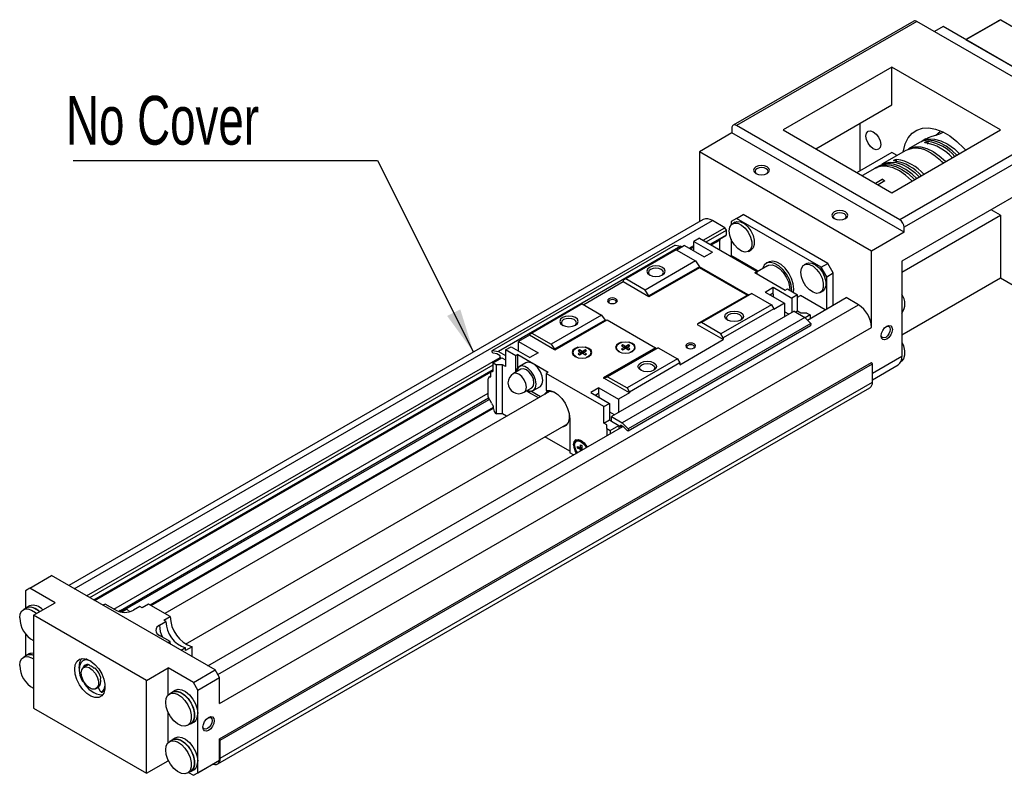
# Paper-space layout 'Layout1' of a CAD drawing. Extents: x 11 to 421, y 5 to 275.
# Tile 3 of 9: x 112 to 166, y 182 to 223. Entities that reach past the tile are written whole.
import ezdxf
from ezdxf.enums import TextEntityAlignment as Align

# ---------------------------------------------------------------- set-up
doc = ezdxf.new("R2010")
doc.units = 0
doc.layers.get('0').update_dxf_attribs({"linetype": 'CONTINUOUS'})

# ---------------------------------------------------------------- blocks, each defined once
blk = doc.blocks.new('SW_NOTE_7')
at = {"color": 0, "linetype": 'CONTINUOUS'}
for p, q in [((-21.701, 10.403), (-5.212, 10.403)), ((-5.212, 10.403), (0, 0))]:
    blk.add_line(p, q, dxfattribs=at)
blk.add_solid([(0, 0), (-0.717, 2.325), (-1.433, 1.967)], dxfattribs=at)
at = {"color": 0, "linetype": 'CONTINUOUS', "width": 0.7}
blk.add_text('No Cover', height=2.6458, dxfattribs=at).set_placement((-22.092, 10.462), align=Align.BOTTOM_LEFT)

psp = doc.layouts.get("Layout1")

# ---------------------------------------------------------------- linework, layer by layer
at = {"color": 7, "linetype": 'CONTINUOUS'}
for p, q in [((160.8298, 223.0202), (151.0481, 217.3734)), ((160.9964, 223.0037), (151.2148, 217.3569)), ((169.8588, 217.8876), (160.9964, 223.0037)), ((162.4224, 222.7247), (161.9511, 222.4526)), ((170.7899, 217.8942), (162.4224, 222.7247)), ((165.3662, 223.0017), (163.6543, 222.0135)), ((165.5502, 223.0961), (163.6646, 222.0076)), ((165.5502, 223.0961), (166.3704, 222.6226)), ((169.5477, 218.6113), (163.6646, 222.0076)), ((159.6529, 220.5137), (153.7604, 217.112)), ((165.5455, 217.112), (159.6529, 220.5137)), ((159.6529, 218.4723), (159.6529, 220.5137)), ((155.5284, 216.0913), (159.6529, 218.4723)), ((169.8588, 217.8876), (160.0772, 212.2407)), ((160.0772, 212.2407), (151.2148, 217.3569)), ((157.9323, 214.8933), (157.9323, 217.479)), ((170.0945, 217.4793), (160.3129, 211.8325)), ((150.9791, 216.9486), (149.2113, 215.9281)), ((150.9791, 217.2208), (150.9791, 216.9486)), ((160.3129, 211.5603), (150.9791, 216.9486)), ((153.7604, 217.112), (159.6529, 213.7103)), ((159.6529, 213.7103), (165.5455, 217.112)), ((162.0358, 216.8263), (162.2733, 217.0345)), ((161.1481, 216.4272), (160.5471, 216.0802)), ((161.4896, 216.6243), (161.2895, 216.5088)), ((158.5451, 210.5398), (149.2113, 215.9281)), ((149.2113, 215.9281), (149.2113, 212.1292)), ((159.6529, 215.8866), (157.768, 214.7984)), ((160.4057, 215.9986), (159.1093, 215.2502)), ((159.9323, 215.7253), (159.6529, 215.8866)), ((158.9679, 215.1686), (158.8618, 215.1073)), ((158.7204, 215.0257), (158.0474, 214.6372)), ((158.7589, 214.2264), (159.1248, 214.4376)), ((159.2662, 214.3559), (158.9003, 214.1447)), ((159.1248, 214.4376), (159.2662, 214.3559)), ((167.2661, 214.0773), (160.195, 209.9953)), ((151.2266, 212.3152), (151.5801, 212.5193)), ((156.1763, 209.8659), (151.5801, 212.5193)), ((160.195, 209.3962), (165.5455, 212.4849)), ((165.5455, 212.4849), (165.0266, 212.7845)), ((165.5455, 212.4849), (165.5455, 209.0827)), ((149.4185, 212.2488), (115.0246, 192.3936)), ((150.5902, 211.8115), (149.9184, 212.1993)), ((151.2266, 212.3152), (150.9319, 212.145)), ((150.9319, 212.145), (150.9319, 211.9633)), ((151.1515, 212.1104), (151.0101, 212.0288)), ((155.8228, 209.6618), (151.2266, 212.3152)), ((149.4118, 211.1312), (150.5902, 211.8115)), ((149.5768, 211.036), (150.6727, 211.6686)), ((150.6727, 211.6686), (150.5902, 211.8115)), ((150.6727, 211.4186), (150.6727, 211.6686)), ((160.3129, 211.5603), (158.5451, 210.5398)), ((160.3129, 211.5603), (160.3129, 211.8325)), ((149.2113, 211.247), (148.9049, 211.0701)), ((148.9049, 211.0701), (149.9184, 210.485)), ((148.9049, 210.553), (148.9049, 211.0701)), ((149.2113, 211.247), (152.3367, 209.4427)), ((149.808, 210.9025), (150.6623, 211.3957)), ((150.312, 210.6115), (150.312, 211.1392)), ((150.9319, 211.1837), (150.9319, 210.3078)), ((147.8914, 210.8659), (137.9919, 205.151)), ((148.2119, 210.8169), (138.3124, 205.102)), ((147.9503, 210.6143), (145.2162, 209.0359)), ((147.8914, 210.8659), (148.2119, 210.8169)), ((147.9503, 210.6143), (148.9992, 210.0088)), ((148.4099, 210.8388), (147.9857, 210.5939)), ((148.2119, 210.8169), (148.292, 210.7707)), ((148.4099, 210.8388), (149.4706, 210.2265)), ((148.6575, 210.6958), (148.9049, 210.8386)), ((148.8672, 210.7379), (148.7259, 210.6564)), ((148.8672, 210.7379), (148.9049, 210.7162)), ((149.4706, 210.2265), (149.9184, 210.485)), ((151.8767, 210.5276), (152.0181, 210.6093)), ((158.5451, 206.4027), (158.5451, 210.5398)), ((148.9992, 210.0088), (146.265, 208.4304)), ((148.9992, 210.0088), (149.2113, 209.6958)), ((150.8851, 210.2807), (150.9319, 210.3078)), ((152.3521, 209.488), (150.9319, 210.3078)), ((152.9497, 209.9431), (152.8319, 209.8751)), ((155.0312, 209.8707), (154.8898, 209.7891)), ((155.8228, 209.6618), (156.1763, 209.8659)), ((156.4709, 209.3556), (156.1763, 209.8659)), ((160.195, 209.9953), (160.195, 204.8239)), ((149.2113, 209.6958), (146.4772, 208.1174)), ((149.2113, 209.6414), (146.4772, 208.063)), ((151.8512, 208.1718), (149.2113, 209.6958)), ((149.2113, 209.6958), (149.2113, 209.6414)), ((151.804, 208.1446), (149.2113, 209.6414)), ((152.2189, 209.3747), (152.3367, 209.4427)), ((152.2189, 209.3747), (153.8688, 208.4222)), ((152.3052, 209.4609), (152.3521, 209.488)), ((152.9069, 209.7452), (152.3367, 209.416)), ((152.3367, 209.3066), (152.3367, 209.4427)), ((152.358, 209.4283), (152.3521, 209.488)), ((156.1174, 209.1515), (155.8228, 209.6618)), ((156.1174, 209.1515), (156.4709, 209.3556)), ((156.4709, 207.6138), (156.4709, 209.3556)), ((145.0865, 208.8658), (142.9417, 207.6276)), ((145.2162, 209.0359), (145.0865, 208.961)), ((145.0865, 208.961), (145.0865, 208.8658)), ((146.4772, 208.063), (145.0865, 208.8658)), ((146.265, 208.4304), (145.2162, 209.0359)), ((156.1174, 207.4097), (156.1174, 209.1515)), ((160.195, 205.9939), (165.5455, 209.0827)), ((165.5455, 209.0827), (166.559, 208.4976)), ((146.4772, 208.1174), (146.265, 208.4304)), ((152.0633, 208.2399), (149.3292, 206.6615)), ((151.8512, 208.1718), (152.0633, 208.2399)), ((152.0633, 208.2399), (153.1122, 207.6344)), ((152.7704, 208.3215), (153.2183, 208.58)), ((152.7704, 208.3215), (153.8311, 207.7092)), ((153.2183, 208.58), (154.2318, 207.9949)), ((153.2183, 208.2806), (153.2183, 208.58)), ((153.8688, 208.4222), (153.9866, 208.4902)), ((153.9866, 208.4902), (154.5382, 208.1718)), ((155.7564, 208.2879), (155.8978, 208.3696)), ((142.8591, 207.6752), (140.125, 206.0968)), ((142.8591, 207.6752), (143.908, 207.0697)), ((146.4772, 208.1174), (146.4772, 208.063)), ((151.8512, 208.1718), (149.117, 206.5934)), ((153.8311, 207.7092), (153.2418, 207.369)), ((153.8311, 207.7092), (153.8311, 206.9743)), ((154.5382, 208.1718), (154.2318, 207.9949)), ((154.2318, 207.9949), (154.2318, 207.2056)), ((154.5382, 207.2736), (154.5382, 208.1718)), ((154.5382, 208.0423), (154.6973, 208.1341)), ((156.0348, 207.362), (154.6973, 208.1341)), ((155.0644, 206.8018), (157.1663, 208.0152)), ((157.838, 207.6274), (157.1663, 208.0152)), ((154.3496, 207.2737), (144.4501, 201.5588)), ((153.1122, 207.6344), (150.378, 206.056)), ((153.2418, 207.4099), (150.5077, 205.8315)), ((153.1122, 207.6344), (153.2418, 207.4099)), ((153.2418, 207.4099), (153.2418, 207.369)), ((154.0667, 207.1104), (153.8311, 207.2464)), ((154.3496, 207.2737), (154.9247, 206.9417)), ((154.5382, 207.2736), (154.4439, 207.2192)), ((154.7032, 207.1784), (154.5382, 207.2736)), ((155.0332, 207.1784), (154.7032, 207.1784)), ((155.0332, 207.1784), (155.2123, 207.075)), ((143.908, 207.0697), (141.1739, 205.4913)), ((144.0966, 206.7915), (141.3624, 205.2131)), ((141.386, 205.1783), (144.2144, 206.8112)), ((143.908, 207.0697), (144.0966, 206.7915)), ((144.0966, 206.7915), (144.0966, 206.7431)), ((144.2144, 206.8112), (146.8307, 205.3008)), ((154.9247, 206.9417), (145.0252, 201.2268)), ((155.2453, 206.6205), (145.3458, 200.9057)), ((149.3292, 206.6615), (149.117, 206.5934)), ((150.378, 206.056), (149.3292, 206.6615)), ((154.9247, 206.9417), (155.2453, 206.6205)), ((155.2123, 207.075), (154.9454, 206.9209)), ((155.2123, 207.075), (155.2123, 206.8872)), ((123.1898, 185.9925), (158.5451, 206.4027)), ((139.9954, 206.022), (140.125, 206.0968)), ((140.125, 206.0968), (141.1739, 205.4913)), ((145.342, 200.7932), (155.2415, 206.5081)), ((149.117, 206.5934), (149.117, 206.539)), ((150.5077, 205.7362), (149.117, 206.539)), ((139.9954, 205.9811), (139.4061, 205.641)), ((139.4061, 205.641), (140.4668, 205.0287)), ((139.4061, 205.1239), (139.4061, 205.641)), ((139.9954, 205.9811), (139.9954, 206.022)), ((141.3624, 205.1919), (139.9954, 205.9811)), ((148.1507, 204.3755), (150.5077, 205.7362)), ((150.5077, 205.8315), (150.378, 206.056)), ((150.5077, 205.8315), (150.5077, 205.7362)), ((137.9919, 205.151), (138.3124, 205.102)), ((138.3124, 205.102), (138.699, 204.8789)), ((138.699, 205.1783), (139.0054, 205.3552)), ((139.2505, 204.8599), (138.699, 205.1783)), ((138.699, 205.1783), (138.699, 204.2801)), ((139.0054, 205.3552), (140.0189, 204.7701)), ((140.4668, 205.0287), (140.0189, 204.7701)), ((141.1739, 205.4913), (141.3624, 205.2131)), ((141.3624, 205.1919), (141.3624, 205.2131)), ((141.386, 205.1783), (141.3624, 205.1919)), ((142.3474, 205.0133), (142.3272, 204.9742)), ((142.3474, 205.0423), (142.3474, 204.9351)), ((142.7059, 205.1783), (142.6352, 205.1375)), ((142.6352, 205.1375), (142.7884, 205.0491)), ((142.7884, 205.0491), (142.6352, 204.9606)), ((142.8591, 205.0899), (142.7059, 205.1783)), ((142.7059, 205.0967), (142.7059, 205.1783)), ((142.7059, 204.9198), (142.8591, 205.0083)), ((142.8591, 205.0082), (142.7884, 205.0491)), ((142.7884, 204.9674), (142.7884, 205.0491)), ((143.0123, 205.1783), (142.8591, 205.0899)), ((142.8591, 205.0083), (142.8591, 205.0899)), ((142.8591, 205.0083), (143.0123, 204.9198)), ((142.9298, 205.0491), (142.8592, 205.0082)), ((142.9298, 205.0491), (143.0831, 205.1375)), ((143.0831, 204.9606), (142.9298, 205.0491)), ((142.9298, 204.9674), (142.9298, 205.0491)), ((143.0831, 205.1375), (143.0123, 205.1783)), ((143.0123, 205.0967), (143.0123, 205.1783)), ((143.3474, 204.9351), (143.3474, 205.0423)), ((143.3675, 204.9742), (143.3474, 205.0133)), ((146.8307, 205.3008), (144.0023, 203.668)), ((144.0259, 203.6544), (146.76, 205.2328)), ((146.9721, 205.3008), (144.238, 203.7224)), ((144.7044, 205.2855), (144.6842, 205.2464)), ((144.7044, 205.3144), (144.7044, 205.2073)), ((145.063, 205.4505), (144.9922, 205.4097)), ((144.9922, 205.4097), (145.1455, 205.3212)), ((145.1455, 205.3212), (144.9922, 205.2328)), ((144.9922, 205.2328), (145.063, 205.1919)), ((145.2162, 205.362), (145.063, 205.4505)), ((145.063, 205.3688), (145.063, 205.4505)), ((145.063, 205.1919), (145.2162, 205.2804)), ((145.2162, 205.2804), (145.1455, 205.3212)), ((145.1455, 205.2396), (145.1455, 205.3212)), ((145.3694, 205.4505), (145.2162, 205.362)), ((145.2162, 205.2804), (145.2162, 205.362)), ((145.2869, 205.3212), (145.2162, 205.2804)), ((145.2162, 205.2804), (145.3694, 205.1919)), ((145.2869, 205.3212), (145.4401, 205.4097)), ((145.4401, 205.2328), (145.2869, 205.3212)), ((145.2869, 205.2396), (145.2869, 205.3212)), ((145.4401, 205.4097), (145.3694, 205.4505)), ((145.3694, 205.3688), (145.3694, 205.4505)), ((145.3694, 205.1919), (145.4401, 205.2328)), ((145.7044, 205.2073), (145.7044, 205.3144)), ((145.7245, 205.2464), (145.7044, 205.2855)), ((146.76, 205.2328), (146.9721, 205.3008)), ((146.8307, 205.3008), (146.8307, 205.2555)), ((146.9721, 205.3008), (148.021, 204.6953)), ((115.9892, 191.8368), (138.4044, 204.7768)), ((123.1898, 184.0872), (158.5451, 204.4974)), ((138.0249, 204.4788), (138.4963, 204.7509)), ((138.0249, 204.4788), (138.204, 204.3754)), ((138.0249, 204.0413), (138.0249, 204.4788)), ((138.2276, 204.9639), (138.0272, 204.9945)), ((138.4044, 204.8618), (138.2276, 204.9639)), ((138.4044, 204.7768), (138.4044, 204.8618)), ((138.4727, 204.7373), (138.4044, 204.7768)), ((138.4963, 204.7509), (138.699, 204.6339)), ((139.3684, 204.928), (139.2505, 204.8599)), ((139.2505, 204.0978), (139.2505, 204.8599)), ((139.3684, 204.928), (141.0183, 203.9755)), ((139.3684, 204.1945), (139.3684, 204.928)), ((139.8089, 204.4807), (139.4554, 204.2766)), ((142.6352, 204.9606), (142.7059, 204.9198)), ((143.0123, 204.9198), (143.0831, 204.9606)), ((148.021, 204.6953), (145.2869, 203.1169)), ((148.1507, 204.4708), (145.4165, 202.8924)), ((148.021, 204.6953), (148.1507, 204.4708)), ((148.1507, 204.4708), (148.1507, 204.3755)), ((158.5923, 204.4158), (158.5451, 204.4974)), ((116.1542, 191.7415), (138.0249, 204.3672)), ((116.3854, 191.6081), (138.0249, 204.1002)), ((123.2369, 184.0055), (158.5923, 204.4158)), ((137.907, 203.7357), (137.907, 203.9372)), ((138.0249, 204.0616), (137.9416, 204.0135)), ((138.534, 204.3754), (138.204, 204.3754)), ((138.204, 201.7081), (138.204, 204.3754)), ((138.534, 201.708), (138.534, 204.3754)), ((138.699, 204.2801), (138.534, 204.3754)), ((139.5387, 204.1323), (139.1262, 203.8941)), ((139.2586, 203.9705), (139.2505, 204.0978)), ((141.0183, 203.9755), (140.9005, 203.9075)), ((158.5923, 203.4359), (158.5923, 204.4158)), ((158.5923, 203.5603), (159.9879, 204.366)), ((123.2369, 183.0257), (158.5923, 203.4359)), ((137.768, 202.6429), (137.768, 203.6119)), ((137.907, 203.7598), (137.8094, 203.7035)), ((137.8517, 203.7127), (137.8861, 203.7105)), ((140.9005, 203.9075), (140.9005, 202.982)), ((144.0259, 202.1032), (140.9005, 203.9075)), ((144.0023, 203.668), (144.0259, 203.6544)), ((144.0259, 203.6544), (144.238, 203.7224)), ((145.4165, 202.8516), (144.0259, 203.6544)), ((144.238, 203.7224), (145.2869, 203.1169)), ((141.0933, 202.9253), (120.2336, 190.8833)), ((123.0988, 182.7205), (158.4542, 203.1307)), ((139.7095, 202.8837), (140.122, 203.1219)), ((139.9576, 202.8731), (139.8351, 202.9562)), ((140.0755, 202.9411), (139.9576, 202.8731)), ((140.4802, 202.5714), (139.9576, 202.8731)), ((140.5981, 202.6394), (140.0755, 202.9411)), ((140.2053, 202.9775), (140.5589, 203.1816)), ((140.9712, 202.9906), (140.9712, 202.9047)), ((143.7666, 203.1237), (143.3188, 202.8652)), ((143.3188, 202.8652), (144.3323, 202.2801)), ((143.7666, 203.1237), (144.8273, 202.5114)), ((143.7666, 202.8243), (143.7666, 203.1237)), ((145.2869, 203.1169), (145.4165, 202.8924)), ((145.4165, 202.8924), (145.4165, 202.8516)), ((137.9474, 202.2819), (137.9039, 202.3863)), ((145.4165, 202.8516), (144.8273, 202.5114)), ((144.8273, 202.5114), (144.8273, 201.7765)), ((138.0437, 201.9911), (138.0437, 202.1011)), ((144.0259, 202.1032), (144.3323, 202.2801)), ((144.0259, 201.205), (144.0259, 202.1032)), ((144.3323, 202.2801), (144.3323, 201.3819)), ((144.3558, 201.8037), (144.3323, 201.8178)), ((144.6151, 201.654), (144.3558, 201.8037)), ((138.534, 201.708), (138.2134, 201.708)), ((138.7593, 201.578), (138.534, 201.708)), ((142.1874, 201.4498), (142.1874, 199.599)), ((144.0259, 201.205), (144.3323, 201.3819)), ((144.3323, 201.3819), (144.4501, 201.3139)), ((144.4501, 201.3139), (144.4501, 201.5588)), ((144.4501, 201.5588), (145.0252, 201.2268)), ((144.4501, 201.3139), (144.8414, 201.088)), ((121.3517, 189.2194), (142.0932, 201.1932)), ((122.5653, 188.0405), (145.0541, 201.023)), ((144.1909, 201.1098), (144.0259, 201.205)), ((144.1909, 200.9193), (144.1909, 201.1098)), ((144.1909, 200.9193), (144.1909, 200.5247)), ((144.1909, 200.9193), (144.37, 200.8159)), ((144.37, 200.8159), (144.8414, 201.088)), ((144.37, 200.8159), (144.37, 200.6281)), ((144.8414, 201.088), (144.8414, 201.0608)), ((144.9333, 201.0077), (144.8414, 201.0608)), ((144.8414, 201.0608), (144.8414, 200.9002)), ((145.1101, 200.9907), (144.9333, 201.0928)), ((144.9333, 201.0928), (144.9333, 201.0077)), ((145.007, 201.0502), (144.9333, 201.0077)), ((145.0252, 201.2268), (145.3458, 200.9057)), ((145.3104, 200.79), (145.1101, 200.9907)), ((142.1874, 199.6806), (140.8302, 200.4641)), ((142.6209, 200.2634), (142.5502, 200.2226)), ((142.6117, 199.9392), (142.7649, 199.8508)), ((142.6117, 199.8576), (142.6117, 199.9392)), ((142.6824, 199.8984), (142.6117, 199.8576)), ((142.7649, 199.7691), (142.6117, 199.8576)), ((142.8356, 199.81), (142.6824, 199.8984)), ((142.6824, 199.8984), (142.6824, 199.8984)), ((142.7649, 200.0277), (142.8356, 199.9869)), ((142.7649, 199.8508), (142.7649, 200.0277)), ((142.8356, 199.8916), (142.7649, 199.8508)), ((142.8356, 199.81), (142.7649, 199.7691)), ((142.7649, 199.7014), (142.7649, 199.7691)), ((142.8356, 199.9869), (142.8356, 199.81)), ((142.8356, 199.81), (142.8942, 199.7761)), ((142.8356, 199.7423), (142.8356, 199.81)), ((142.3874, 199.4835), (142.1874, 199.599)), ((112.9132, 192.2519), (114.0917, 192.9322)), ((122.9541, 187.816), (114.0917, 192.9322)), ((112.9132, 192.2519), (112.6775, 192.1158)), ((114.2802, 191.4627), (112.9132, 192.2519)), ((112.6775, 192.1158), (112.6775, 191.1703)), ((112.728, 191.1847), (112.563, 191.0894)), ((112.8846, 191.2943), (112.7196, 191.1991)), ((113.1017, 190.7823), (114.2802, 191.4627)), ((116.9908, 191.3946), (116.873, 191.3266)), ((117.5801, 191.0544), (116.9908, 191.3946)), ((118.8764, 191.2585), (118.5229, 191.0544)), ((118.9943, 191.1905), (118.8764, 191.2585)), ((119.3478, 191.3946), (118.9943, 191.1905)), ((120.5263, 190.7143), (119.3478, 191.3946)), ((119.23, 187.2446), (113.1017, 190.7823)), ((113.1017, 190.7823), (113.1017, 185.747)), ((117.713, 190.995), (117.8158, 191.0543)), ((117.8158, 191.0543), (117.9261, 190.9486)), ((117.9098, 190.9628), (118.1693, 191.1127)), ((118.1693, 191.1127), (118.3265, 190.976)), ((120.1728, 190.5102), (120.5263, 190.7143)), ((119.9371, 190.238), (120.2906, 190.4421)), ((120.2906, 190.4421), (120.1728, 190.5102)), ((112.6775, 189.7809), (112.6775, 188.5846)), ((120.5263, 189.3536), (119.9371, 189.6938)), ((120.5263, 189.3536), (120.4085, 189.2856)), ((120.5359, 189.212), (120.5263, 189.3536)), ((121.3513, 189.0133), (121.1157, 188.8773)), ((121.7049, 189.0716), (121.3513, 188.8675)), ((121.3513, 188.8675), (121.3513, 189.0133)), ((121.7049, 188.5372), (121.7049, 189.0716)), ((112.728, 188.599), (112.563, 188.5037)), ((112.8846, 188.7086), (112.7196, 188.6134)), ((115.5789, 187.9207), (115.5766, 187.9927)), ((115.9016, 188.3825), (115.7837, 188.3144)), ((115.8077, 187.9608), (115.9256, 188.0288)), ((116.0683, 188.0938), (115.8326, 187.9577)), ((116.0683, 188.0938), (116.1018, 188.1096)), ((116.156, 188.0545), (116.1617, 188.0446)), ((119.23, 187.2446), (120.4085, 187.9249)), ((121.7756, 187.1357), (120.4085, 187.9249)), ((120.4085, 186.4594), (120.4085, 187.9249)), ((116.4057, 187.9038), (116.4114, 187.9071)), ((116.4057, 187.9038), (116.4114, 187.9071)), ((121.7756, 187.1357), (122.9541, 187.816)), ((122.0113, 186.7275), (123.1898, 187.4078)), ((123.1898, 187.4078), (122.9541, 187.816)), ((123.1898, 185.9925), (123.1898, 187.4078)), ((116.4992, 186.803), (116.617, 186.871)), ((116.617, 186.871), (116.7309, 186.6738)), ((116.7448, 187.3297), (116.7391, 187.3264)), ((119.23, 182.2092), (119.23, 187.2446)), ((122.0113, 186.7275), (121.7756, 187.1357)), ((116.8309, 186.6161), (116.9488, 186.6841)), ((116.8362, 186.6198), (116.954, 186.6879)), ((116.9488, 186.6841), (116.954, 186.6879)), ((116.954, 186.6879), (116.9697, 186.7024)), ((120.6475, 186.6128), (120.4826, 186.5175)), ((120.8042, 186.7225), (120.6392, 186.6272)), ((122.0113, 185.4482), (122.0113, 186.7275)), ((113.1017, 185.747), (119.23, 182.2092)), ((120.4085, 183.8737), (120.4085, 185.5256)), ((122.0113, 182.8625), (122.0113, 185.4482)), ((121.4658, 184.8143), (121.6308, 184.9096)), ((121.6391, 184.8951), (121.8041, 184.9904)), ((120.6475, 184.0271), (120.4826, 183.9318)), ((120.8042, 184.1368), (120.6392, 184.0415)), ((123.1898, 182.9168), (123.1898, 184.0872)), ((123.2369, 184.0055), (123.1898, 184.0872)), ((123.2369, 183.0257), (123.2369, 184.0055)), ((119.23, 182.2092), (120.4085, 182.8896)), ((120.4085, 182.8896), (120.4085, 182.9399)), ((120.4085, 182.8896), (120.4423, 182.87)), ((121.7756, 182.1004), (122.9541, 182.7807)), ((122.0113, 182.2365), (123.1898, 182.9168)), ((122.0113, 182.2365), (122.0113, 182.8625)), ((122.9541, 182.7807), (123.1898, 182.9168)), ((121.4658, 182.2286), (121.6308, 182.3238)), ((121.5096, 182.2539), (121.7756, 182.1004)), ((121.6391, 182.3094), (121.8041, 182.4047)), ((121.7756, 182.1004), (122.0113, 182.2365))]:
    psp.add_line(p, q, dxfattribs=at)
at = {"color": 8, "linetype": 'CONTINUOUS'}
for p, q in [((161.611, 216.4883), (161.5773, 216.3381)), ((159.8847, 215.3605), (159.9189, 215.5158)), ((115.3175, 192.2246), (149.9184, 212.1993)), ((149.7934, 210.911), (150.6727, 211.4186)), ((149.855, 210.8754), (150.312, 211.1392)), ((153.0297, 208.1718), (153.2183, 208.2806)), ((123.0956, 187.571), (157.838, 207.6274)), ((160.195, 204.8239), (158.5923, 203.8986)), ((116.3708, 191.6165), (138.0249, 204.1172)), ((116.4324, 191.5809), (137.9154, 203.9828)), ((137.9977, 204.0172), (138.0239, 204.0324)), ((139.3439, 204.1517), (139.2505, 204.0978)), ((137.8517, 203.7127), (137.907, 203.7446)), ((137.8861, 203.7105), (137.904, 203.7209)), ((117.472, 191.1168), (137.768, 202.8334)), ((117.8199, 191.0499), (137.7793, 202.5722)), ((117.8834, 190.987), (137.8154, 202.4935)), ((143.7666, 202.8243), (143.5781, 202.7155)), ((119.4402, 191.3413), (138.0437, 202.0809)), ((119.4897, 191.3127), (138.0437, 202.0237)), ((144.3558, 201.8037), (144.3323, 201.7901))]:
    psp.add_line(p, q, dxfattribs=at)
at = {"color": 7, "linetype": 'CONTINUOUS', "flags": 128}
for points in [[(158.2387, 216.7847), (158.2692, 216.9441), (158.3561, 217.0441), (158.4861, 217.0694), (158.6394, 217.0161), (158.7927, 216.8923), (158.9227, 216.717), (159.0096, 216.5167), (159.0401, 216.322), (159.0096, 216.1626), (158.9227, 216.0626), (158.7927, 216.0374), (158.6394, 216.0907), (158.4861, 216.2144), (158.3561, 216.3897), (158.2692, 216.59), (158.2387, 216.7847)], [(160.2659, 215.9179), (160.2743, 215.9759), (160.3699, 216.3565), (160.5263, 216.6779), (160.7392, 216.9313), (161.0028, 217.1098), (161.31, 217.2086), (161.6524, 217.2249), (162.0206, 217.1583), (162.4046, 217.0106), (162.7938, 216.7859), (163.1778, 216.4903), (163.546, 216.1317), (163.6487, 216.017)], [(162.4189, 216.971), (162.2268, 216.8917), (162.0167, 216.8198), (161.8107, 216.7535), (161.6202, 216.6854), (161.4929, 216.6184)], [(163.1741, 215.743), (162.9233, 215.9794), (162.5866, 216.231), (162.2465, 216.4138), (161.914, 216.5218), (161.6, 216.5515), (161.3147, 216.5019), (161.1481, 216.4272)], [(161.2207, 216.4648), (161.3333, 216.5325), (161.6244, 216.6229), (161.9534, 216.6214), (162.3077, 216.5281), (162.674, 216.3464), (163.0384, 216.0833), (163.3155, 215.8246)], [(161.4696, 216.4066), (161.4426, 216.4113), (161.4296, 216.4205), (161.4308, 216.4307), (161.4403, 216.4408), (161.458, 216.4523), (161.4788, 216.4621), (161.5027, 216.471), (161.5387, 216.481), (161.5823, 216.4878), (161.611, 216.4883)], [(160.4783, 216.0361), (160.6328, 216.1237), (160.9073, 216.1976), (161.2135, 216.1925), (161.5414, 216.1084), (161.8803, 215.9482), (162.2193, 215.7171), (162.5472, 215.4225), (162.573, 215.396)], [(152.2754, 215.1117), (152.1815, 215.0305), (152.1485, 214.9348), (152.1815, 214.8391), (152.2754, 214.7579), (152.416, 214.7037), (152.5819, 214.6846), (152.7477, 214.7037), (152.8883, 214.7579), (152.9822, 214.8391), (153.0152, 214.9348), (152.9822, 215.0305), (152.8883, 215.1117), (152.7477, 215.1659), (152.5819, 215.185), (152.416, 215.1659), (152.2754, 215.1117)], [(160.7464, 214.3415), (160.7205, 214.368), (160.3926, 214.6625), (160.0536, 214.8937), (159.7147, 215.0539), (159.3868, 215.1379), (159.0806, 215.1431), (158.8061, 215.0692), (158.7204, 215.0257)], [(158.793, 215.0633), (158.9475, 215.1508), (159.222, 215.2247), (159.5282, 215.2196), (159.8561, 215.1355), (160.195, 214.9753), (160.534, 214.7442), (160.8619, 214.4496), (160.8878, 214.4231)], [(161.0102, 214.4674), (160.743, 214.7208), (160.4063, 214.9724), (160.0662, 215.1552), (159.7337, 215.2632), (159.4197, 215.2928), (159.1344, 215.2432), (158.9679, 215.1686)], [(159.0405, 215.2061), (159.2759, 215.3249), (159.5611, 215.3745), (159.8751, 215.3448), (160.2076, 215.2368), (160.5478, 215.054), (160.8845, 214.8024), (161.1353, 214.566)], [(159.7775, 215.4342), (159.7505, 215.4386), (159.7376, 215.4477), (159.7388, 215.4578), (159.7483, 215.4679), (159.766, 215.4793), (159.7869, 215.4892), (159.8107, 215.4981), (159.8467, 215.5082), (159.8903, 215.5152), (159.9189, 215.5158)], [(152.3328, 215.0123), (152.2565, 214.9463), (152.2297, 214.8685), (152.2565, 214.7907), (152.3071, 214.7414)], [(152.8566, 214.7414), (152.9072, 214.7907), (152.934, 214.8685), (152.9072, 214.9463), (152.8309, 215.0123), (152.7166, 215.0564), (152.5819, 215.0718), (152.4471, 215.0564), (152.3328, 215.0123)], [(159.2353, 214.3381), (159.2068, 214.3658), (159.1248, 214.4376)], [(156.5181, 212.6625), (156.4242, 212.5813), (156.3912, 212.4856), (156.4242, 212.3898), (156.5181, 212.3087), (156.6587, 212.2545), (156.8245, 212.2354), (156.9903, 212.2545), (157.1309, 212.3087), (157.2248, 212.3898), (157.2578, 212.4856), (157.2248, 212.5813), (157.1309, 212.6625), (156.9903, 212.7167), (156.8245, 212.7357), (156.6587, 212.7167), (156.5181, 212.6625)], [(156.5755, 212.5631), (156.4991, 212.4971), (156.4723, 212.4193), (156.4991, 212.3415), (156.5497, 212.2921)], [(157.0993, 212.2921), (157.1499, 212.3415), (157.1767, 212.4193), (157.1499, 212.4971), (157.0735, 212.5631), (156.9593, 212.6071), (156.8245, 212.6226), (156.6897, 212.6071), (156.5755, 212.5631)], [(150.8306, 211.632), (150.8638, 211.8426), (150.9598, 211.992), (151.1082, 212.0641), (151.293, 212.0511), (151.494, 211.9542), (151.6896, 211.7842), (151.8585, 211.5592), (151.9824, 211.3039), (152.0479, 211.0457), (152.0479, 210.8128), (151.9824, 210.6302), (151.8585, 210.5179), (151.6896, 210.488), (151.494, 210.5437), (151.293, 210.679), (151.1082, 210.8793), (150.9598, 211.1227), (150.8638, 211.383), (150.8306, 211.632)], [(151.1515, 212.1104), (151.2497, 212.1458), (151.4344, 212.1327), (151.6354, 212.0359), (151.831, 211.8658), (151.9999, 211.6409), (152.1238, 211.3855), (152.1893, 211.1274), (152.1893, 210.8944), (152.1238, 210.7119), (152.0181, 210.6093)], [(154.2186, 208.3563), (154.22, 208.4097), (154.187, 208.6932), (154.0909, 208.9919), (153.9393, 209.2814), (153.7446, 209.5383), (153.5225, 209.7418), (153.2911, 209.8754), (153.069, 209.9283), (152.8743, 209.8962), (152.7227, 209.7817), (152.6266, 209.5941), (152.6229, 209.5812)], [(154.321, 208.2972), (154.3378, 208.4777), (154.3049, 208.7613), (154.2088, 209.0599), (154.0572, 209.3494), (153.8625, 209.6063), (153.6404, 209.8098), (153.4089, 209.9434), (153.1869, 209.9963), (152.9922, 209.9642), (152.9497, 209.9431)], [(154.7102, 209.3923), (154.7435, 209.6029), (154.8395, 209.7524), (154.9879, 209.8245), (155.1726, 209.8114), (155.3737, 209.7146), (155.5692, 209.5445), (155.7381, 209.3196), (155.862, 209.0642), (155.9275, 208.806), (155.9275, 208.5731), (155.862, 208.3906), (155.7381, 208.2783), (155.5692, 208.2483), (155.3737, 208.3041), (155.1726, 208.4394), (154.9879, 208.6396), (154.8395, 208.883), (154.7435, 209.1433), (154.7102, 209.3923)], [(155.0312, 209.8707), (155.1293, 209.9061), (155.3141, 209.893), (155.5151, 209.7962), (155.7107, 209.6261), (155.8796, 209.4012), (156.0035, 209.1458), (156.069, 208.8877), (156.069, 208.6547), (156.0035, 208.4722), (155.8978, 208.3696)], [(147.2078, 209.2468), (147.3162, 209.3404), (147.3543, 209.4509), (147.3162, 209.5614), (147.2078, 209.655), (147.0456, 209.7176), (146.8543, 209.7395), (146.663, 209.7176), (146.5007, 209.655), (146.3924, 209.5614), (146.3543, 209.4509), (146.3924, 209.3404), (146.5007, 209.2468), (146.663, 209.1842), (146.8543, 209.1623), (147.0456, 209.1842), (147.2078, 209.2468)], [(147.1728, 209.2284), (147.2329, 209.2867), (147.2641, 209.3773), (147.2329, 209.4678), (147.1441, 209.5446), (147.0111, 209.5959), (146.8543, 209.6139), (146.6975, 209.5959), (146.5645, 209.5446), (146.4757, 209.4678), (146.4445, 209.3773), (146.4757, 209.2867), (146.5357, 209.2284)], [(152.9069, 209.7452), (152.9659, 209.772), (153.1485, 209.7883), (153.354, 209.7239), (153.5642, 209.5843), (153.7604, 209.3822), (153.9252, 209.1353), (154.0439, 208.8656), (154.106, 208.5972), (154.1124, 208.4177)], [(153.2492, 208.0451), (153.2296, 208.1414), (153.2183, 208.2806)], [(144.6858, 207.7364), (144.7436, 207.7864), (144.7639, 207.8453), (144.7436, 207.9042), (144.6858, 207.9541), (144.5993, 207.9875), (144.4973, 207.9992), (144.3952, 207.9875), (144.3087, 207.9541), (144.2509, 207.9042), (144.2306, 207.8453), (144.2509, 207.7864), (144.3087, 207.7364), (144.3952, 207.703), (144.4973, 207.6913), (144.5993, 207.703), (144.6858, 207.7364)], [(144.6605, 207.7235), (144.6853, 207.7487), (144.7008, 207.7937), (144.6853, 207.8386), (144.6412, 207.8768), (144.5751, 207.9022), (144.4973, 207.9112), (144.4194, 207.9022), (144.3534, 207.8768), (144.3093, 207.8386), (144.2938, 207.7937), (144.3093, 207.7487), (144.334, 207.7235)], [(150.7434, 207.2058), (150.9056, 207.2684), (151.0969, 207.2903), (151.2883, 207.2684), (151.4505, 207.2058), (151.5589, 207.1121), (151.5969, 207.0017), (151.5589, 206.8912), (151.4505, 206.7976), (151.2883, 206.735), (151.0969, 206.713), (150.9056, 206.735), (150.7434, 206.7976), (150.635, 206.8912), (150.5969, 207.0017), (150.635, 207.1121), (150.7434, 207.2058)], [(150.8071, 207.0954), (150.9401, 207.1466), (151.0969, 207.1646), (151.2538, 207.1466), (151.3867, 207.0954), (151.4756, 207.0186), (151.5068, 206.9281), (151.4756, 206.8375), (151.4155, 206.7792)], [(142.4938, 206.5254), (142.6022, 206.6191), (142.6402, 206.7295), (142.6022, 206.84), (142.4938, 206.9336), (142.3316, 206.9962), (142.1402, 207.0182), (141.9489, 206.9962), (141.7867, 206.9336), (141.6783, 206.84), (141.6402, 206.7295), (141.6783, 206.6191), (141.7867, 206.5254), (141.9489, 206.4629), (142.1402, 206.4409), (142.3316, 206.4629), (142.4938, 206.5254)], [(142.4588, 206.5071), (142.5189, 206.5654), (142.5501, 206.6559), (142.5189, 206.7465), (142.43, 206.8232), (142.2971, 206.8745), (142.1402, 206.8925), (141.9834, 206.8745), (141.8505, 206.8232), (141.7616, 206.7465), (141.7304, 206.6559), (141.7616, 206.5654), (141.8217, 206.5071)], [(150.7784, 206.7792), (150.7183, 206.8375), (150.6871, 206.9281), (150.7183, 207.0186), (150.8071, 207.0954)], [(155.2453, 206.6205), (155.2554, 206.5972), (155.2613, 206.5738), (155.2629, 206.5519), (155.2598, 206.5329), (155.2525, 206.5179), (155.2415, 206.5081)], [(159.0637, 205.9399), (159.087, 206.0888), (159.1534, 206.2419), (159.2528, 206.376), (159.3701, 206.4706), (159.4873, 206.5114), (159.5867, 206.4921), (159.6532, 206.4156), (159.6765, 206.2937), (159.6532, 206.1448), (159.5867, 205.9917), (159.4873, 205.8576), (159.3701, 205.763), (159.2528, 205.7222), (159.1534, 205.7415), (159.087, 205.818), (159.0637, 205.9399)], [(159.3399, 206.4515), (159.408, 206.4706), (159.4888, 206.4549), (159.5428, 206.3928), (159.5617, 206.2937), (159.5428, 206.1727), (159.4888, 206.0482), (159.408, 205.9393), (159.3127, 205.8624), (159.2174, 205.8292), (159.1366, 205.8449), (159.0826, 205.9071), (159.0652, 205.9756)], [(144.9771, 205.5929), (144.8273, 205.5321), (144.7116, 205.4322), (144.671, 205.3144), (144.7116, 205.1966), (144.8273, 205.0967), (145.0003, 205.03), (145.2044, 205.0065), (145.4085, 205.03), (145.5815, 205.0967)], [(145.4494, 205.0628), (145.5579, 205.1103), (145.6663, 205.2039), (145.7044, 205.3144), (145.6663, 205.4249), (145.5579, 205.5185), (145.3957, 205.5811), (145.2044, 205.6031), (145.013, 205.5811), (144.8508, 205.5185), (144.7424, 205.4249), (144.7044, 205.3144), (144.7424, 205.2039), (144.8508, 205.1103), (144.8862, 205.0917)], [(145.5815, 205.0967), (145.6971, 205.1966), (145.7377, 205.3144), (145.6971, 205.4322), (145.5815, 205.5321), (145.4085, 205.5989), (145.387, 205.6037)], [(148.9285, 205.2872), (148.9863, 205.3371), (149.0066, 205.396), (148.9863, 205.455), (148.9285, 205.5049), (148.842, 205.5383), (148.7399, 205.55), (148.6379, 205.5383), (148.5513, 205.5049), (148.4935, 205.455), (148.4732, 205.396), (148.4935, 205.3371), (148.5513, 205.2872), (148.6379, 205.2538), (148.7399, 205.2421), (148.842, 205.2538), (148.9285, 205.2872)], [(160.195, 205.5988), (160.2794, 205.3957), (160.3405, 205.1317), (160.3405, 204.8924), (160.2794, 204.6989), (160.1626, 204.5686), (160.1446, 204.5574)], [(138.0272, 204.9945), (138.0105, 205.0124), (137.996, 205.0336), (137.9847, 205.0567), (137.9773, 205.0802), (137.9743, 205.1027), (137.9758, 205.1228), (137.9818, 205.1392), (137.9919, 205.151)], [(142.62, 205.3208), (142.4702, 205.26), (142.3546, 205.1601), (142.314, 205.0423), (142.3546, 204.9244), (142.4702, 204.8246), (142.6433, 204.7578), (142.8474, 204.7344), (143.0515, 204.7578), (143.2245, 204.8246), (143.2245, 204.8246)], [(143.0924, 204.7907), (143.2009, 204.8382), (143.3093, 204.9318), (143.3474, 205.0423), (143.3093, 205.1527), (143.2009, 205.2464), (143.0387, 205.3089), (142.8474, 205.3309), (142.656, 205.3089), (142.4938, 205.2464), (142.3854, 205.1527), (142.3474, 205.0423), (142.3854, 204.9318), (142.4938, 204.8382), (142.5292, 204.8196)], [(143.2245, 204.8246), (143.3401, 204.9244), (143.3807, 205.0423), (143.3401, 205.1601), (143.2245, 205.26), (143.0515, 205.3267), (143.03, 205.3315)], [(148.9031, 205.2743), (148.9279, 205.2995), (148.9434, 205.3445), (148.9279, 205.3894), (148.8838, 205.4275), (148.8178, 205.453), (148.7399, 205.4619), (148.662, 205.453), (148.596, 205.4275), (148.5519, 205.3894), (148.5364, 205.3445), (148.5519, 205.2995), (148.5767, 205.2743)], [(140.5589, 203.1816), (140.5902, 203.203), (140.6823, 203.334), (140.7142, 203.525), (140.6823, 203.7529), (140.5902, 203.9903), (140.4491, 204.2084), (140.276, 204.3811), (140.0918, 204.4874), (139.9188, 204.5146), (139.8089, 204.4807)], [(146.0293, 204.4844), (146.1915, 204.547), (146.3829, 204.569), (146.5742, 204.547), (146.7364, 204.4844), (146.8448, 204.3908), (146.8829, 204.2803), (146.8448, 204.1699), (146.7364, 204.0762), (146.5742, 204.0136), (146.3829, 203.9917), (146.1915, 204.0136), (146.0293, 204.0762), (145.9209, 204.1699), (145.8829, 204.2803), (145.9209, 204.3908), (146.0293, 204.4844)], [(137.907, 203.9372), (137.9087, 203.9589), (137.9136, 203.9781), (137.9216, 203.9942), (137.9324, 204.0069), (137.9459, 204.0157), (137.9616, 204.0204), (137.979, 204.021), (137.9977, 204.0172)], [(137.9977, 204.0172), (138.0033, 204.0161), (138.0085, 204.0163), (138.0132, 204.0177), (138.0173, 204.0203), (138.0205, 204.0241), (138.0229, 204.029), (138.0244, 204.0348), (138.0249, 204.0413)], [(140.3607, 203.3209), (140.3287, 203.5488), (140.2366, 203.7862), (140.0955, 204.0043), (139.9225, 204.177), (139.7383, 204.2833), (139.5652, 204.3105), (139.4241, 204.2552), (139.332, 204.1242), (139.303, 203.9962)], [(140.2428, 203.3889), (140.2114, 203.5893), (140.122, 203.7955), (139.9882, 203.976), (139.8304, 204.1034), (139.6725, 204.1582), (139.5387, 204.1323)], [(146.0643, 204.0578), (146.0043, 204.1162), (145.9731, 204.2067), (146.0043, 204.2972), (146.0931, 204.374)], [(146.0931, 204.374), (146.2261, 204.4253), (146.3829, 204.4433), (146.5397, 204.4253), (146.6727, 204.374), (146.7615, 204.2972), (146.7927, 204.2067), (146.7615, 204.1162), (146.7014, 204.0578)], [(139.8863, 202.9858), (139.9225, 202.9708), (140.0955, 202.9436), (140.2366, 202.9989), (140.3287, 203.1299), (140.3607, 203.3209)], [(140.122, 203.1219), (140.122, 203.1219), (140.2114, 203.2248), (140.2428, 203.3889)], [(140.9005, 202.982), (141.1, 202.9807), (141.3187, 202.9026), (141.5405, 202.7534), (141.7494, 202.544), (141.9301, 202.2896), (142.0695, 202.0087), (142.1574, 201.7218), (142.1874, 201.4498)], [(143.7976, 202.5888), (143.7779, 202.685), (143.7666, 202.8243)], [(138.204, 201.7081), (138.2087, 201.708), (138.2134, 201.708)], [(141.773, 201.0084), (141.8547, 201.0177), (142.0127, 201.0964), (142.1217, 201.2486), (142.1725, 201.4616), (142.1675, 201.6691)], [(145.3458, 200.9057), (145.3559, 200.8823), (145.3618, 200.859), (145.3634, 200.8371), (145.3603, 200.8181), (145.353, 200.8031), (145.3417, 200.793), (145.3272, 200.7886), (145.3104, 200.79)], [(142.3877, 200.0277), (142.4191, 200.1918), (142.5085, 200.2947), (142.6424, 200.3207), (142.8002, 200.2659), (142.9581, 200.1385), (143.0919, 199.958), (143.1197, 199.9063)], [(142.4467, 199.9937), (142.4736, 200.1344), (142.5502, 200.2226), (142.6649, 200.2449), (142.8002, 200.1978), (142.9355, 200.0886), (143.0502, 199.9339), (143.0778, 199.8821)], [(142.459, 200.0936), (142.4898, 200.2326), (142.5461, 200.3114)], [(142.6209, 200.2634), (142.7356, 200.2857), (142.7783, 200.2779)], [(112.3593, 190.6392), (112.3902, 190.858), (112.4801, 191.0218), (112.6211, 191.1158), (112.8006, 191.1319), (113.0026, 191.0685), (113.2093, 190.9313), (113.2683, 190.8785)], [(112.637, 191.1322), (112.7787, 191.226), (112.9612, 191.2423), (113.1667, 191.1778), (113.3769, 191.0383), (113.4426, 190.9791)], [(112.3593, 188.0535), (112.3902, 188.2723), (112.4801, 188.4361), (112.6211, 188.5301), (112.8006, 188.5462), (113.0026, 188.4828), (113.1017, 188.426)], [(112.8846, 188.7086), (112.9437, 188.7355), (113.1017, 188.7542)], [(115.3409, 187.8566), (115.3715, 188.096), (115.461, 188.2822), (115.6028, 188.4016), (115.7863, 188.4453), (115.998, 188.41), (116.2222, 188.2983), (116.4421, 188.1185), (116.6416, 187.884), (116.8058, 187.6121), (116.9225, 187.3231), (116.9831, 187.0383), (116.9831, 186.7788), (116.9225, 186.564), (116.8058, 186.4097), (116.6416, 186.3275), (116.4421, 186.3233), (116.2222, 186.3975), (115.998, 186.5446), (115.7863, 186.7536), (115.6028, 187.0092), (115.461, 187.2923), (115.3715, 187.5819), (115.3409, 187.8566)], [(116.2272, 188.295), (116.1783, 188.3167), (115.9768, 188.3612), (115.8026, 188.3245), (115.6712, 188.21), (115.5943, 188.0277), (115.5786, 187.7939), (115.6257, 187.5294), (115.7312, 187.2577)], [(115.6945, 187.6525), (115.7263, 187.8308), (115.8175, 187.9482), (115.9557, 187.989), (116.1224, 187.9475), (116.2949, 187.8295), (116.4499, 187.6508), (116.5667, 187.4356), (116.6292, 187.2129), (116.6292, 187.0128), (116.5667, 186.8624), (116.4499, 186.782), (116.2949, 186.7823), (116.1224, 186.8634), (115.9557, 187.0144), (115.8175, 187.2147), (115.7263, 187.4375), (115.6945, 187.6525)], [(115.9807, 188.4156), (115.9205, 188.3926), (115.9016, 188.3825)], [(115.7312, 187.2577), (115.7417, 187.2395), (115.7541, 187.2229), (115.7679, 187.2087), (115.7826, 187.1975), (115.7974, 187.1898), (115.8117, 187.1859), (115.825, 187.186), (115.8324, 187.1881)], [(116.8362, 186.6198), (116.9417, 186.7696), (116.9885, 186.9761)], [(116.7309, 186.6738), (116.7425, 186.6564), (116.7557, 186.641), (116.77, 186.6283), (116.7849, 186.6189), (116.7995, 186.6132), (116.8133, 186.6114), (116.8257, 186.6136), (116.8362, 186.6198)], [(120.2789, 186.0673), (120.3098, 186.2862), (120.3997, 186.4499), (120.5407, 186.5439), (120.7202, 186.56), (120.9222, 186.4966), (121.1289, 186.3594), (121.3218, 186.1606), (121.4839, 185.9178), (121.6006, 185.6526), (121.6617, 185.3887), (121.6617, 185.1493), (121.6006, 184.9559), (121.4839, 184.8255), (121.3218, 184.7699), (121.1289, 184.7938), (120.9222, 184.8952), (120.7202, 185.0651), (120.5407, 185.2884), (120.3997, 185.5453), (120.3098, 185.8128), (120.2789, 186.0673)], [(120.5566, 186.5603), (120.6983, 186.6541), (120.8808, 186.6704), (121.0863, 186.6059), (121.2965, 186.4664), (121.4927, 186.2642), (121.6575, 186.0173), (121.7763, 185.7477), (121.8384, 185.4792), (121.8384, 185.2358), (121.7763, 185.0391), (121.6575, 184.9065), (121.5399, 184.8571)], [(120.6475, 186.6128), (120.7056, 186.6392), (120.8851, 186.6552), (121.0872, 186.5919), (121.2939, 186.4546), (121.4868, 186.2558), (121.6489, 186.0131), (121.7656, 185.7479), (121.8267, 185.4839), (121.8267, 185.2446), (121.7656, 185.0511), (121.6489, 184.9208), (121.6308, 184.9096)], [(120.8042, 186.7225), (120.9506, 186.7677), (121.1468, 186.7433), (121.357, 186.6402), (121.5625, 186.4674), (121.745, 186.2403), (121.8884, 185.9791), (121.9799, 185.707), (122.0113, 185.4482)], [(122.2941, 184.7133), (122.3174, 184.8622), (122.3839, 185.0153), (122.4833, 185.1494), (122.6005, 185.244), (122.7178, 185.2848), (122.8172, 185.2655), (122.8836, 185.189), (122.9069, 185.0671), (122.8836, 184.9182), (122.8172, 184.7651), (122.7178, 184.631), (122.6005, 184.5364), (122.4833, 184.4956), (122.3839, 184.5149), (122.3174, 184.5914), (122.2941, 184.7133)], [(122.5703, 185.2248), (122.6384, 185.244), (122.7192, 185.2283), (122.7732, 185.1662), (122.7922, 185.0671), (122.7732, 184.9461), (122.7192, 184.8216), (122.6384, 184.7127), (122.5431, 184.6358), (122.4478, 184.6026), (122.3671, 184.6183), (122.3131, 184.6805), (122.2956, 184.749)], [(120.8042, 184.1368), (120.9506, 184.1819), (121.1468, 184.1576), (121.357, 184.0545), (121.5625, 183.8817), (121.745, 183.6546), (121.8884, 183.3934), (121.9799, 183.1213), (122.0113, 182.8625)], [(120.2789, 183.4816), (120.3098, 183.7004), (120.3997, 183.8642), (120.5407, 183.9582), (120.7202, 183.9743), (120.9222, 183.9109), (121.1289, 183.7737), (121.3218, 183.5749), (121.4839, 183.3321), (121.6006, 183.0669), (121.6617, 182.803), (121.6617, 182.5636), (121.6006, 182.3702), (121.4839, 182.2398), (121.3218, 182.1841), (121.1289, 182.2081), (120.9222, 182.3095), (120.7202, 182.4794), (120.5407, 182.7027), (120.3997, 182.9596), (120.3098, 183.2271), (120.2789, 183.4816)], [(120.5566, 183.9746), (120.6983, 184.0684), (120.8808, 184.0847), (121.0863, 184.0202), (121.2965, 183.8807), (121.4927, 183.6785), (121.6575, 183.4316), (121.7763, 183.162), (121.8384, 182.8935), (121.8384, 182.6501), (121.7763, 182.4534), (121.6575, 182.3208), (121.5399, 182.2714)], [(120.6475, 184.0271), (120.7056, 184.0535), (120.8851, 184.0695), (121.0872, 184.0061), (121.2939, 183.8689), (121.4868, 183.6701), (121.6489, 183.4273), (121.7656, 183.1622), (121.8267, 182.8982), (121.8267, 182.6589), (121.7656, 182.4654), (121.6489, 182.3351), (121.6308, 182.3238)], [(122.8425, 182.7163), (122.8575, 182.7108), (122.9459, 182.6908), (123.0274, 182.694), (123.0989, 182.7205), (123.1575, 182.7691), (123.201, 182.8381), (123.2279, 182.9247), (123.2369, 183.0257)]]:
    psp.add_lwpolyline(points, dxfattribs=at)
at = {"color": 8, "linetype": 'CONTINUOUS', "flags": 128}
for points in [[(139.8304, 203.1508), (139.799, 203.3512), (139.7096, 203.5574), (139.5757, 203.7379), (139.4179, 203.8653), (139.26, 203.9201), (139.1262, 203.8941)], [(139.7095, 202.8837), (139.7096, 202.8838), (139.799, 202.9867), (139.8304, 203.1508)]]:
    psp.add_lwpolyline(points, dxfattribs=at)
at = {"color": 7, "linetype": 'CONTINUOUS'}
for centre, radius, start, end in [((160.8988, 222.8674), 0.1677, 54.38242, 114.30712), ((166.4111, 221.1914), 2.0902, 114.32213, 119.99364), ((151.1228, 217.2441), 0.1456, 50.79671, 189.21404), ((161.0968, 214.0138), 2.4217, 40.92367, 81.14382), ((161.202, 214.0299), 2.4921, 41.51521, 80.55228), ((160.9593, 214.7922), 1.3274, 54.03692, 114.65262), ((160.0256, 213.006), 3.3344, 43.54756, 59.08033), ((159.4139, 213.0395), 2.4221, 40.42851, 81.36763), ((159.5224, 213.0654), 2.4823, 41.45967, 80.80964), ((149.6255, 211.7904), 0.503, 54.38242, 114.30712), ((159.8012, 211.8092), 0.5123, 2.60548, 57.39452), ((150.6481, 211.4159), 0.0247, 305.07587, 6.23631), ((150.4444, 211.1447), 0.1325, 155.03785, 182.36356), ((159.4952, 207.6817), 0.8618, 324.30641, 35.69359), ((157.0099, 206.3328), 1.5368, 2.60548, 57.39452), ((159.7194, 204.7633), 0.4795, 304.05635, 7.25583), ((137.8521, 203.6272), 0.0855, 90.2715, 190.2949), ((137.886, 203.7319), 0.0214, 270.2715, 10.2949), ((139.4179, 203.3889), 0.5833, 119.99731, 299.99731), ((158.2656, 203.3998), 0.3287, 305.01333, 6.29885), ((141.1459, 202.5782), 0.3768, 117.62989, 149.80758), ((141.1056, 202.2636), 0.6551, 48.16936, 101.84629), ((138.0807, 202.6589), 0.3132, 182.92359, 230.40019), ((137.8287, 202.3555), 0.0812, 22.23921, 49.85003), ((138.4958, 202.5107), 0.5943, 202.64613, 217.88618), ((137.9674, 202.0977), 0.0764, 2.58856, 38.97493), ((138.4034, 202.0079), 0.3601, 182.6801, 236.37455), ((143.2777, 200.0698), 0.891, 182.7128, 214.02919), ((143.2111, 200.0301), 0.7653, 182.73245, 214.61115), ((112.9246, 190.5574), 0.6573, 39.29498, 107.40723), ((113.0846, 190.6536), 0.6713, 38.8216, 107.335), ((113.8188, 190.6814), 1.4601, 181.65666, 240.58845), ((118.0515, 191.9643), 1.0247, 242.60967, 297.39033), ((122.2928, 190.7375), 1.7666, 180.75425, 250.56072), ((120.0404, 189.9659), 0.2911, 110.78342, 249.21658), ((121.7924, 190.4488), 1.5017, 180.25358, 252.92082), ((112.9223, 188.2515), 0.4103, 64.06178, 134.03998), ((112.9228, 188.2202), 0.4259, 65.15235, 117.21839), ((113.8188, 188.0957), 1.4601, 181.65666, 240.58845), ((116.2167, 188.0408), 0.6419, 141.77186, 184.29666), ((115.8681, 187.9339), 0.0661, 155.95756, 177.65909), ((116.0493, 187.8544), 0.264, 83.78399, 156.22677), ((115.9843, 188.0024), 0.0643, 155.7716, 174.7411), ((116.1932, 187.9044), 0.2951, 136.04331, 155.06554), ((116.0526, 188.005), 0.1146, 25.59899, 77.23799), ((115.9802, 187.4485), 0.6232, 46.93698, 73.0684), ((116.4319, 187.8412), 0.069, 33.46855, 107.25722), ((115.5806, 187.0425), 1.2354, 17.368, 42.632), ((116.6979, 187.3804), 0.069, 312.75351, 26.52974), ((116.9377, 187.6851), 1.2291, 203.98076, 266.13855), ((116.3511, 187.1863), 0.4125, 310.1473, 19.85497), ((121.5242, 185.3928), 0.4902, 304.82234, 6.48984), ((121.5242, 182.8071), 0.4902, 304.82234, 6.48984)]:
    psp.add_arc(centre, radius, start, end, dxfattribs=at)
at = {"color": 8, "linetype": 'CONTINUOUS'}
psp.add_arc((121.4504, 190.2832), 1.514, 181.70951, 206.81787, dxfattribs=at)

# ---------------------------------------------------------------- block references
at = {"color": 7, "linetype": 'CONTINUOUS'}
psp.add_blockref('SW_NOTE_7', (136.9651, 205.0596), dxfattribs=at)

doc.saveas('drawing.dxf')
